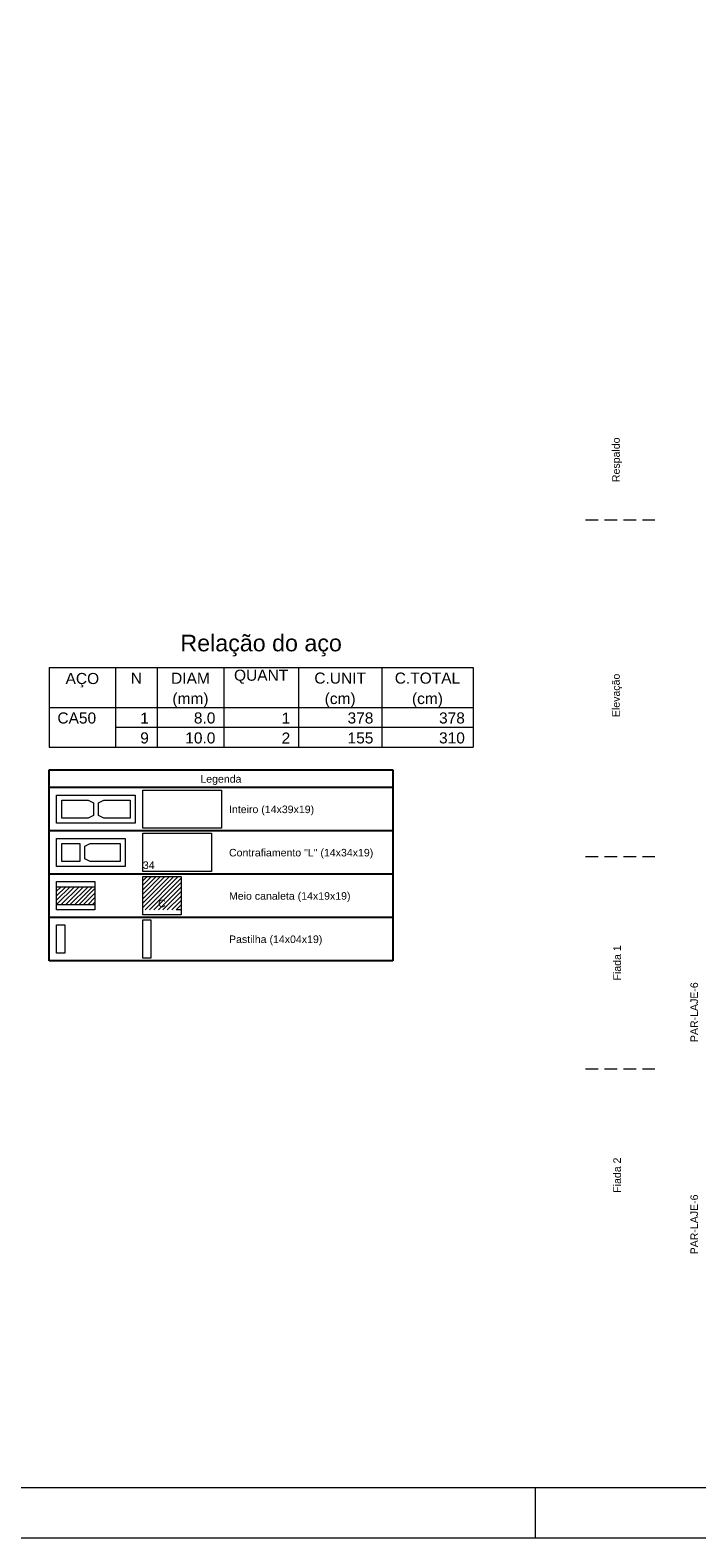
# Model space of a CAD drawing. Header units: millimetres. Extents: x 337 to 624, y -381 to -65.
# Tile 123 of 138: x 466 to 479, y -124 to -95. Entities that reach past the tile are written whole.
import ezdxf

# ---------------------------------------------------------------- set-up
doc = ezdxf.new("R2010")
doc.units = ezdxf.units.MM
doc.header["$MEASUREMENT"] = 0
doc.linetypes.add('Dashed2', pattern=[0.375, 0.25, -0.125])
doc.linetypes.add('DOT', pattern=[6.35, 0, -6.35])
for name, color, linetype, lineweight in [('DI-Tabelas', 7, 'Continuous', 25), ('PA-Graute', 8, 'Continuous', 0), ('PA-Piso', 7, 'Continuous', 20), ('PE-Contrafiamento L', 1, 'Continuous', 13), ('PE-Inteiro', 7, 'Continuous', 5), ('PE-Meio canaleta', 5, 'Continuous', 5), ('PE-Paredes', 1, 'Continuous', 5), ('PE-Pastilha', 3, 'Continuous', 5), ('PRANCHA 01', 7, 'Continuous', 20), ('Relação do aço', 7, 'Continuous', 0)]:
    doc.layers.add(name, color=color, linetype=linetype, lineweight=lineweight)
doc.styles.add('Arial', font='arial.ttf')
pattern_1 = [(45, (506.31863, -278.56047), (-0.044194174, 0.044194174), [])]

msp = doc.modelspace()

# ---------------------------------------------------------------- hatches: boundary and pattern name
at = {"layer": 'PA-Graute', "linetype": 'Continuous'}
h = msp.add_hatch(dxfattribs=at)
h.set_pattern_fill('ANSI31', color=8, scale=0.5, style=0)
h.set_pattern_definition(pattern_1)
h.paths.add_polyline_path([(467.8686, -111.3343), (468.6286, -111.3343), (468.6286, -111.9943), (467.8686, -111.9943)])
h = msp.add_hatch(dxfattribs=at)
h.set_pattern_fill('ANSI31', color=8, scale=0.5, style=0)
h.set_pattern_definition(pattern_1)
h.paths.add_polyline_path([(466.1586, -111.5343), (466.9186, -111.5343), (466.9186, -111.8943), (466.1586, -111.8943)])

# ---------------------------------------------------------------- linework, layer by layer
at = {"layer": 'DI-Tabelas'}
for p, q in [((466.0086, -109.5643), (466.0086, -109.2153)), ((466.0086, -109.2153), (472.8271, -109.2153)), ((472.8271, -109.2153), (472.8271, -109.5643)), ((472.8271, -109.5643), (466.0086, -109.5643)), ((466.0086, -110.4243), (466.0086, -109.5643)), ((472.8271, -109.5643), (472.8271, -110.4243)), ((467.7186, -110.4243), (466.0086, -110.4243)), ((466.0086, -111.2843), (466.0086, -110.4243)), ((469.4286, -110.4243), (467.7186, -110.4243)), ((472.8271, -110.4243), (469.4286, -110.4243)), ((472.8271, -110.4243), (472.8271, -111.2843)), ((467.7186, -111.2843), (466.0086, -111.2843)), ((466.0086, -112.1443), (466.0086, -111.2843)), ((469.4286, -111.2843), (467.7186, -111.2843)), ((472.8271, -111.2843), (469.4286, -111.2843)), ((472.8271, -111.2843), (472.8271, -112.1443)), ((467.7186, -112.1443), (466.0086, -112.1443)), ((466.0086, -113.0043), (466.0086, -112.1443)), ((469.4286, -112.1443), (467.7186, -112.1443)), ((472.8271, -112.1443), (469.4286, -112.1443)), ((472.8271, -112.1443), (472.8271, -113.0043)), ((467.7186, -113.0043), (466.0086, -113.0043)), ((469.4286, -113.0043), (467.7186, -113.0043)), ((472.8271, -113.0043), (469.4286, -113.0043))]:
    msp.add_line(p, q, dxfattribs=at)
at = {"layer": 'PA-Piso', "linetype": 'Dashed2'}
for p, q in [((478.0301, -104.2553), (476.5301, -104.2553)), ((478.0301, -110.9403), (476.5301, -110.9403)), ((478.0301, -115.1563), (476.5301, -115.1563))]:
    msp.add_line(p, q, dxfattribs=at)
at = {"layer": 'PE-Contrafiamento L', "linetype": 'Continuous'}
for p, q in [((467.8686, -110.4743), (469.2286, -110.4743)), ((467.8686, -111.2343), (467.8686, -110.4743)), ((469.2286, -110.4743), (469.2286, -111.2343)), ((466.1586, -110.5743), (467.5186, -110.5743)), ((466.1586, -111.1343), (466.1586, -110.5743)), ((467.5186, -110.5743), (467.5186, -111.1343)), ((467.5186, -111.1343), (466.1586, -111.1343)), ((469.2286, -111.2343), (467.8686, -111.2343))]:
    msp.add_line(p, q, dxfattribs=at)
at = {"layer": 'PE-Contrafiamento L', "linetype": 'Continuous', "lineweight": 5}
for p, q in [((466.2586, -110.6743), (466.6186, -110.6743)), ((466.2586, -111.0343), (466.2586, -110.6743)), ((466.6186, -110.6743), (466.6186, -111.0343)), ((466.7186, -110.7303), (466.8226, -110.6743)), ((466.7186, -110.9783), (466.7186, -110.7303)), ((466.8226, -110.6743), (467.4186, -110.6743)), ((467.4186, -110.6743), (467.4186, -111.0343)), ((466.6186, -111.0343), (466.2586, -111.0343)), ((466.8226, -111.0343), (466.7186, -110.9783)), ((467.4186, -111.0343), (466.8226, -111.0343))]:
    msp.add_line(p, q, dxfattribs=at)
at = {"layer": 'PE-Inteiro', "linetype": 'Continuous'}
for p, q in [((466.1586, -109.7143), (467.7186, -109.7143)), ((466.1586, -110.2743), (466.1586, -109.7143)), ((467.7186, -109.7143), (467.7186, -110.2743)), ((467.8686, -109.6143), (469.4286, -109.6143)), ((467.8686, -110.3743), (467.8686, -109.6143)), ((469.4286, -109.6143), (469.4286, -110.3743)), ((467.7186, -110.2743), (466.1586, -110.2743)), ((469.4286, -110.3743), (467.8686, -110.3743))]:
    msp.add_line(p, q, dxfattribs=at)
at = {"layer": 'PE-Inteiro', "linetype": 'Continuous', "lineweight": 5}
for p, q in [((466.2586, -109.8143), (466.7846, -109.8143)), ((466.2586, -110.1743), (466.2586, -109.8143)), ((466.7846, -109.8143), (466.8886, -109.8703)), ((466.8886, -109.8703), (466.8886, -110.1183)), ((466.9886, -109.8703), (467.0926, -109.8143)), ((466.9886, -110.1183), (466.9886, -109.8703)), ((467.0926, -109.8143), (467.6186, -109.8143)), ((467.6186, -109.8143), (467.6186, -110.1743)), ((466.7846, -110.1743), (466.2586, -110.1743)), ((466.8886, -110.1183), (466.7846, -110.1743)), ((467.0926, -110.1743), (466.9886, -110.1183)), ((467.6186, -110.1743), (467.0926, -110.1743))]:
    msp.add_line(p, q, dxfattribs=at)
at = {"layer": 'PE-Meio canaleta', "linetype": 'Continuous'}
for p, q in [((467.8686, -111.3343), (468.6286, -111.3343)), ((467.8686, -112.0943), (467.8686, -111.3343)), ((468.6286, -111.3343), (468.6286, -112.0943)), ((466.1586, -111.4343), (466.9186, -111.4343)), ((466.1586, -111.9943), (466.1586, -111.4343)), ((466.9186, -111.4343), (466.9186, -111.9943)), ((466.9186, -111.9943), (466.1586, -111.9943)), ((468.6286, -112.0943), (467.8686, -112.0943))]:
    msp.add_line(p, q, dxfattribs=at)
at = {"layer": 'PE-Meio canaleta', "color": 5, "linetype": 'DOT', "lineweight": 5}
for p, q in [((467.8686, -111.3343), (468.6286, -111.3343)), ((467.8686, -111.9943), (467.8686, -111.3343)), ((468.6286, -111.3343), (468.6286, -111.9943)), ((468.6286, -111.9943), (467.8686, -111.9943))]:
    msp.add_line(p, q, dxfattribs=at)
at = {"layer": 'PE-Meio canaleta', "linetype": 'Continuous', "lineweight": 5}
for p, q in [((466.1586, -111.5343), (466.9186, -111.5343)), ((466.1586, -111.8943), (466.1586, -111.5343)), ((466.9186, -111.5343), (466.9186, -111.8943)), ((466.9186, -111.8943), (466.1586, -111.8943))]:
    msp.add_line(p, q, dxfattribs=at)
at = {"layer": 'PE-Pastilha', "linetype": 'Continuous'}
for p, q in [((466.1586, -112.2943), (466.3186, -112.2943)), ((466.1586, -112.8543), (466.1586, -112.2943)), ((466.3186, -112.2943), (466.3186, -112.8543)), ((467.8686, -112.1943), (468.0286, -112.1943)), ((467.8686, -112.9543), (467.8686, -112.1943)), ((468.0286, -112.1943), (468.0286, -112.9543)), ((466.3186, -112.8543), (466.1586, -112.8543)), ((468.0286, -112.9543), (467.8686, -112.9543))]:
    msp.add_line(p, q, dxfattribs=at)
at = {"layer": 'PRANCHA 01'}
for points in [[(441.653, -124.4682), (525.753, -124.4682), (525.753, -65.0682), (441.653, -65.0682), (441.653, -124.4682)], [(475.653, -123.4682), (475.653, -124.4682)], [(475.653, -123.4682), (475.653, -124.4682)]]:
    msp.add_lwpolyline(points, dxfattribs=at)
msp.add_lwpolyline([(444.153, -123.4682), (524.753, -123.4682), (524.753, -66.0682), (444.153, -66.0682)], close=True, dxfattribs=at)
at = {"layer": 'Relação do aço'}
for p, q in [((466.0086, -107.1813), (474.4236, -107.1813)), ((466.0086, -107.1813), (466.0086, -107.9733)), ((467.3286, -107.1813), (467.3286, -107.9733)), ((468.1536, -107.1813), (468.1536, -107.9733)), ((469.4736, -107.1813), (469.4736, -107.9733)), ((470.9586, -107.1813), (470.9586, -107.9733)), ((472.6086, -107.1813), (472.6086, -107.9733)), ((474.4236, -107.1813), (474.4236, -107.9733)), ((466.0086, -107.9733), (474.4236, -107.9733)), ((466.0086, -107.9733), (474.4236, -107.9733)), ((466.0086, -107.9733), (466.0086, -108.7653)), ((467.3286, -107.9733), (467.3286, -108.7653)), ((468.1536, -107.9733), (468.1536, -108.7653)), ((469.4736, -107.9733), (469.4736, -108.7653)), ((470.9586, -107.9733), (470.9586, -108.7653)), ((472.6086, -107.9733), (472.6086, -108.7653)), ((474.4236, -107.9733), (474.4236, -108.7653)), ((467.3286, -108.3693), (474.4236, -108.3693)), ((466.0086, -108.7653), (474.4236, -108.7653))]:
    msp.add_line(p, q, dxfattribs=at)

# ---------------------------------------------------------------- texts
at = {"layer": 'DI-Tabelas', "char_height": 0.15, "line_spacing_factor": 0.6, "style": 'Arial'}
for s, insert, width, attachment_point in [('Legenda', (469.4179, -109.5143), 1.631021, 8), ('Inteiro (14x39x19)', (469.5786, -110.1188), 3.377058, 7), ('Contrafiamento "L" (14x34x19)', (469.5786, -110.9788), 5.724466, 7), ('Meio canaleta (14x19x19)', (469.5786, -111.8388), 4.821494, 7), ('Pastilha (14x04x19)', (469.5786, -112.6988), 3.703582, 7)]:
    msp.add_mtext(s, dxfattribs=dict(at, insert=insert, width=width, attachment_point=attachment_point))
at = {"layer": 'PE-Contrafiamento L', "insert": (467.869, -111.1848), "char_height": 0.15, "width": 0.466006, "attachment_point": 7, "line_spacing_factor": 0.6, "style": 'Arial'}
msp.add_mtext('34', dxfattribs=at)
at = {"layer": 'PE-Meio canaleta', "insert": (468.2486, -111.9448), "char_height": 0.15, "width": 0.302744, "attachment_point": 8, "line_spacing_factor": 0.6, "style": 'Arial'}
msp.add_mtext('C', dxfattribs=at)
at = {"layer": 'PE-Paredes', "char_height": 0.15, "rotation": 90.00021, "line_spacing_factor": 0.9, "style": 'Arial'}
for s, insert, width, attachment_point in [('Respaldo', (477.2801, -103.0553), 1.810503, 5), ('Elevação', (477.2801, -107.7353), 1.764085, 5), ('Fiada 1', (477.2801, -113.0483), 1.437561, 5), ('PAR-LAJE-6', (478.8856, -113.4333), 2.415991, 9), ('Fiada 2', (477.2801, -117.2643), 1.437561, 5), ('PAR-LAJE-6', (478.8856, -117.6493), 2.415991, 9)]:
    msp.add_mtext(s, dxfattribs=dict(at, insert=insert, width=width, attachment_point=attachment_point))
at = {"layer": 'Relação do aço', "line_spacing_factor": 0.9, "style": 'Arial'}
for s, insert, char_height, width, attachment_point in [('Relação do aço', (470.2161, -106.9613), 0.33, 6.406326, 8), ('AÇO', (466.6686, -107.5773), 0.22, 1.332409, 8), ('N', (467.7411, -107.5047), 0.22, 0.444024, 8), ('DIAM', (468.8136, -107.5047), 0.22, 1.536982, 8), ('QUANT', (470.2161, -107.5047), 0.22, 2.152043, 8), ('C.UNIT', (471.7836, -107.5047), 0.22, 2.049085, 8), ('C.TOTAL', (473.5161, -107.5047), 0.22, 2.596067, 8), ('(mm)', (468.8136, -107.9733), 0.22, 1.433354, 8), ('(cm)', (471.7836, -107.9733), 0.22, 1.22878, 8), ('(cm)', (473.5161, -107.9733), 0.22, 1.22878, 8), ('CA50', (466.1736, -108.2967), 0.22, 1.537652, 7), ('1', (467.9886, -108.2967), 0.22, 0.341738, 9), ('8.0', (469.3086, -108.2967), 0.22, 0.854177, 9), ('1', (470.7936, -108.2967), 0.22, 0.341738, 9), ('378', (472.4436, -108.2967), 0.22, 1.025213, 9), ('378', (474.2586, -108.2967), 0.22, 1.025213, 9), ('9', (467.9886, -108.6927), 0.22, 0.341738, 9), ('10.0', (469.3086, -108.6927), 0.22, 1.195915, 9), ('2', (470.7936, -108.6927), 0.22, 0.341738, 9), ('155', (472.4436, -108.6927), 0.22, 1.025213, 9), ('310', (474.2586, -108.6927), 0.22, 1.025213, 9)]:
    msp.add_mtext(s, dxfattribs=dict(at, insert=insert, char_height=char_height, width=width, attachment_point=attachment_point))

doc.saveas('drawing.dxf')
